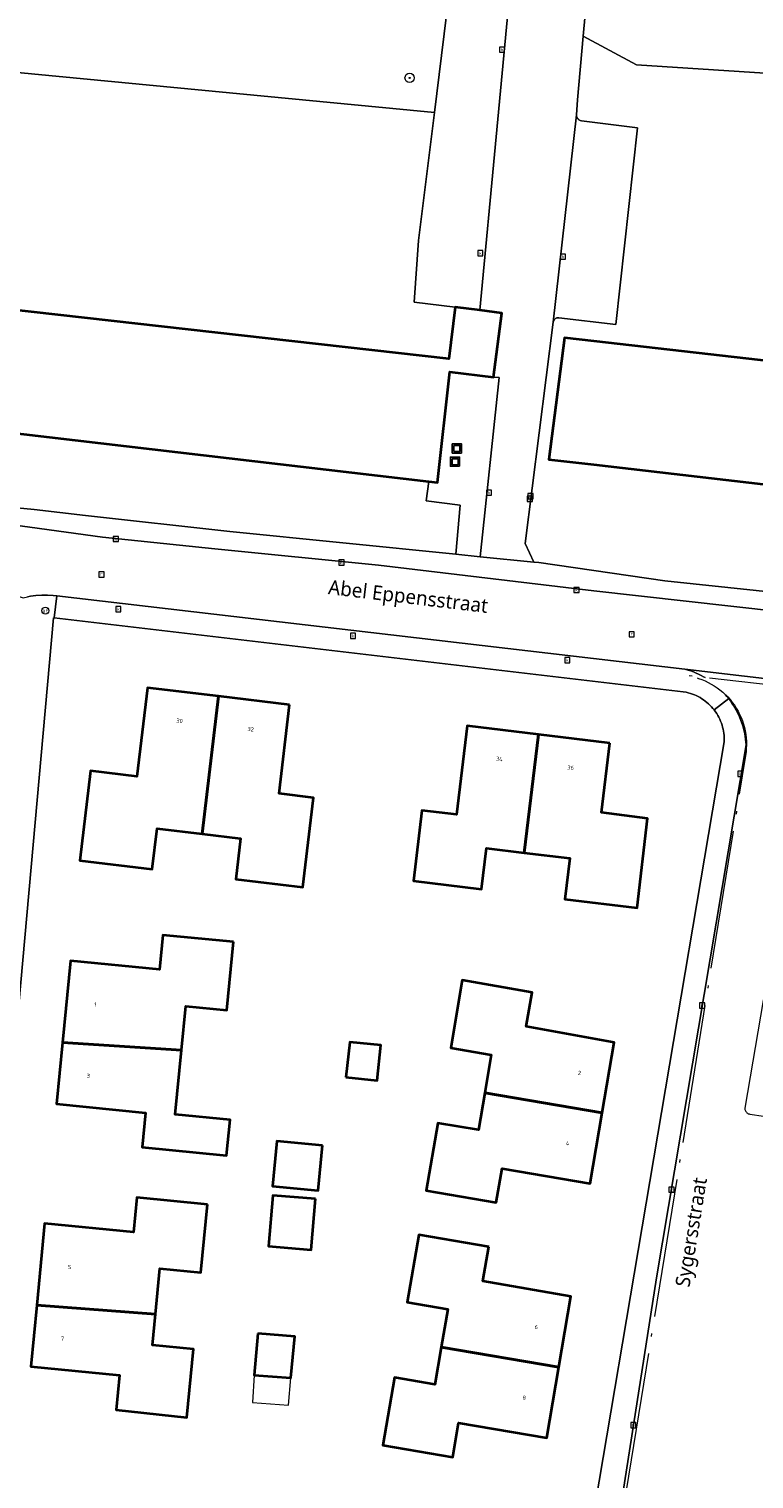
# Model space of a CAD drawing. Header units: metres. Extents: x 253733 to 254887, y 592782 to 593713.
# Tile 20 of 27: x 253951 to 254014, y 593449 to 593574. Entities that reach past the tile are written whole.
import ezdxf
from ezdxf.enums import TextEntityAlignment as Align

# ---------------------------------------------------------------- set-up
doc = ezdxf.new("R2010")
doc.units = ezdxf.units.M
doc.linetypes.add('AL-NAP_LIJN', pattern=[15.25, 12, -1.5, 0.25, -1.5])
for name, color, linetype, lineweight in [('B-WE-GR-BEPLANTING_CULTUUR_BOSPLANTSOEN-GV', 6, 'Continuous', 18), ('B-WE-GR-BOOM-S', 5, 'Continuous', 25), ('B-WE-GR-BOS_LOOF-GV', 6, 'Continuous', 13), ('B-WE-IE-MEUBILAIR_WEGMEUBILAIR-S', 6, 'Continuous', 25), ('B-WE-OG-BEBOUWING-GV', 2, 'Continuous', 35), ('B-WE-OG-BEBOUWING-T18', 6, 'Continuous', 18), ('B-WE-OG-BEBOUWING_LUIFEL-GV', 2, 'Continuous', 18), ('B-WE-OG-TERREIN_ERF-GV', 5, 'Continuous', 18), ('B-WE-OG-TOPOGRAFIE-T18', 7, 'Continuous', 18), ('B-WE-RI-GWA_KOLK-S', 6, 'Continuous', 25), ('B-WE-RI-GWA_RIOOLPUT-S', 6, 'Continuous', 25), ('B-WE-VH-VERHARDING_OPEN-GV', 5, 'Continuous', 18), ('B-WE-VW-AFSLUITPAAL-S', 5, 'Continuous', 25), ('X-XX-AL-NAP-G', 7, 'AL-NAP_LIJN', 18)]:
    doc.layers.add(name, color=color, linetype=linetype, lineweight=lineweight)
doc.styles.add('NLCS-ISO', font='NLCS-ISO.ttf')
doc.styles.add('NLCS-ISO-M200-T18', font='NLCS-ISO.ttf', dxfattribs={"height": 0.36})
doc.styles.add('Roelofs', font='segoeui.ttf', dxfattribs={"height": 1.8})

# ---------------------------------------------------------------- blocks, each defined once
blk = doc.blocks.new('SIE-WEG_CONTAINER_ALGEMEEN-SO')
at = {"color": 0, "linetype": 'ByBlock', "lineweight": -2}
for points in [[(2, -2), (-2, -2), (-2, 2), (2, 2)], [(-1.3, 1.3), (1.3, 1.3), (1.3, -1.3), (-1.3, -1.3)]]:
    blk.add_lwpolyline(points, close=True, dxfattribs=at)
blk.add_lwpolyline([(-0.87, 1.8), (0, 1.3), (0.87, 1.8)], dxfattribs=at)
blk = doc.blocks.new('SVW-AFSLUITPAAL-SO')
at = {"lineweight": 18}
blk.add_circle((0, 0), 1.5, dxfattribs=at)
at = {"lineweight": 18, "style": 'NLCS-ISO'}
blk.add_text('af', height=1.8, dxfattribs=at).set_placement((0, 0), align=Align.MIDDLE_CENTER)
blk = doc.blocks.new('SRI-KOLK-SO')
at = {"color": 0, "linetype": 'ByBlock', "lineweight": 18}
blk.add_lwpolyline([(-1.125, -1.125), (1.125, -1.125), (1.125, 1.125), (-1.125, 1.125)], close=True, dxfattribs=at)
at = {"color": 0, "linetype": 'ByBlock', "lineweight": 18, "style": 'NLCS-ISO'}
blk.add_text('k', height=1.5, dxfattribs=at).set_placement((0, 0), align=Align.MIDDLE_CENTER)
blk = doc.blocks.new('SRI-PUT_INSPECTIEPUT_RIOOLPUT-SO')
at = {"color": 0, "linetype": 'ByBlock', "lineweight": 18}
blk.add_lwpolyline([(-1.12, -1.12), (1.12, -1.12), (1.12, 1.12), (-1.12, 1.12)], close=True, dxfattribs=at)
at = {"color": 0, "linetype": 'ByBlock', "lineweight": 18, "style": 'NLCS-ISO'}
blk.add_text('r', height=1.5, dxfattribs=at).set_placement((0, 0.28), align=Align.MIDDLE_CENTER)
blk = doc.blocks.new('SGR-BOOM_01-SO')
at = {"linetype": 'ByBlock', "lineweight": 18}
h = blk.add_hatch(color=0, dxfattribs=at)
h.dxf.hatch_style = 1
edge = h.paths.add_edge_path()
edge.add_arc((0, 0), 0.25, 0, 360)
at = {"color": 0, "linetype": 'ByBlock', "lineweight": 18}
for radius in [2, 0.25]:
    blk.add_circle((0, 0), radius, dxfattribs=at)

msp = doc.modelspace()

# ---------------------------------------------------------------- linework, layer by layer
at = {"layer": 'B-WE-GR-BEPLANTING_CULTUUR_BOSPLANTSOEN-GV', "flags": 128}
msp.add_lwpolyline([(253987.661, 593578.887), (253938.273, 593581.167), (253937.274, 593577.716), (253917.833, 593578.389), (253912.329, 593578.684), (253911.613, 593572.249), (253941.146, 593568.632), (253941.467, 593571.415), (253986.216, 593567.132)], close=True, dxfattribs=at)
at = {"layer": 'B-WE-GR-BOS_LOOF-GV', "flags": 128}
msp.add_lwpolyline([(254062.981, 593580.878), (254074.449, 593588.315), (254058.415, 593589.092), (254057.551, 593578.562), (254027.287, 593579.865), (254015.757, 593580.446), (254015.755, 593580.41), (254012.544, 593580.568), (254012.546, 593580.608), (254000, 593581.241), (253999.774, 593581.252), (253999.081, 593573.726), (254003.693, 593571.258), (254056.448, 593567.812)], close=True, dxfattribs=at)
at = {"layer": 'B-WE-OG-BEBOUWING-GV', "flags": 128}
for points in [[(254000, 593547.368), (253997.451, 593547.659), (253996.102, 593537.136), (254000, 593536.683), (254072.653, 593528.244), (254073.058, 593532.232), (254073.627, 593537.833), (254078.43, 593537.285), (254079.138, 593542.244), (254085.832, 593541.509), (254088.969, 593541.164), (254093.426, 593579.688), (254082.808, 593580.782), (254078.436, 593581.233), (254078.115, 593578.414), (254082.543, 593577.935), (254082.429, 593576.89), (254078.755, 593543.092), (254074.282, 593543.697), (254073.735, 593538.956)], [(253909.583, 593544.124), (253985.736, 593535.232), (253986.48, 593535.145), (253987.559, 593544.714), (253991.329, 593544.241), (253992.052, 593549.793), (253990.14, 593550.025), (253988.001, 593550.284), (253987.478, 593545.818), (253910.933, 593554.449)], [(253967.576, 593516.656), (253961.437, 593517.389), (253960.522, 593509.723), (253956.521, 593510.201), (253955.596, 593502.456), (253961.852, 593501.709), (253962.273, 593505.234), (253966.159, 593504.771)], [(253973.716, 593515.923), (253967.576, 593516.656), (253966.159, 593504.771), (253969.482, 593504.374), (253969.06, 593500.839), (253974.849, 593500.148), (253975.773, 593507.886), (253972.805, 593508.268)], [(253995.209, 593513.353), (253989.048, 593514.098), (253988.121, 593506.434), (253985.142, 593506.794), (253984.406, 593500.708), (253990.293, 593499.996), (253990.721, 593503.53), (253993.973, 593503.137)], [(254001.37, 593512.607), (253995.209, 593513.353), (253993.973, 593503.137), (253997.928, 593502.658), (253997.501, 593499.124), (254003.745, 593498.369), (254004.63, 593506.104), (254000.667, 593506.614)], [(253968.871, 593495.425), (253962.771, 593496.021), (253962.479, 593493.036), (253954.795, 593493.787), (253954.1, 593486.733), (253964.379, 593486.065), (253964.752, 593489.879), (253968.295, 593489.533)], [(254001.122, 593486.842), (253994.154, 593488.101), (253994.673, 593491.055), (253988.626, 593492.117), (253987.628, 593486.272), (253991.127, 593485.674), (253990.563, 593482.371), (254000.712, 593480.637), (254001.748, 593486.729)], [(253964.379, 593486.065), (253954.1, 593486.733), (253953.578, 593481.435), (253961.258, 593480.656), (253960.966, 593477.67), (253968.261, 593476.957), (253968.564, 593480.052), (253963.837, 593480.514)], [(253978.579, 593483.718), (253981.278, 593483.432), (253981.601, 593486.483), (253978.901, 593486.768)], [(254000.712, 593480.637), (253990.563, 593482.371), (253990.016, 593479.168), (253986.517, 593479.766), (253985.518, 593473.921), (253991.561, 593472.889), (253992.066, 593475.846), (253999.676, 593474.546)], [(253976.547, 593477.832), (253972.606, 593478.212), (253972.23, 593474.31), (253976.171, 593473.93)], [(253966.627, 593472.732), (253960.526, 593473.326), (253960.235, 593470.341), (253952.551, 593471.089), (253951.862, 593464.024), (253962.126, 593463.244), (253962.51, 593467.185), (253966.053, 593466.84)], [(253975.942, 593473.213), (253972.25, 593473.514), (253971.891, 593469.11), (253975.583, 593468.809)], [(253990.921, 593469.052), (253984.874, 593470.114), (253983.876, 593464.269), (253987.375, 593463.671), (253986.814, 593460.385), (253996.967, 593458.651), (253998.01, 593464.759), (253990.402, 593466.097)], [(253962.126, 593463.244), (253951.862, 593464.024), (253951.345, 593458.725), (253959.016, 593457.958), (253958.728, 593454.976), (253964.833, 593454.319), (253965.407, 593460.211), (253961.864, 593460.556)], [(253970.964, 593461.564), (253970.659, 593457.974), (253973.819, 593457.733), (253974.162, 593461.307)], [(253996.967, 593458.651), (253986.814, 593460.385), (253986.264, 593457.165), (253982.765, 593457.763), (253981.766, 593451.918), (253987.809, 593450.886), (253988.314, 593453.843), (253995.924, 593452.543)]]:
    msp.add_lwpolyline(points, close=True, dxfattribs=at)
at = {"layer": 'B-WE-OG-BEBOUWING_LUIFEL-GV', "flags": 128}
msp.add_lwpolyline([(253973.819, 593457.733), (253970.659, 593457.974), (253970.496, 593455.618), (253973.63, 593455.384)], close=True, dxfattribs=at)
at = {"layer": 'B-WE-OG-TERREIN_ERF-GV', "flags": 128}
for points in [[(254056.448, 593567.812), (254003.693, 593571.258), (253999.081, 593573.726), (253998.574, 593568.226), (253998.494, 593566.939), (253998.495, 593566.875), (253998.504, 593566.812), (253998.521, 593566.751), (253998.546, 593566.692), (253998.578, 593566.637), (253998.616, 593566.586), (253998.66, 593566.54), (253998.71, 593566.5), (253998.764, 593566.467), (253998.823, 593566.44), (253998.923, 593566.414), (254003.771, 593565.807), (254001.881, 593548.807), (253996.969, 593549.386), (253996.909, 593549.386), (253996.849, 593549.378), (253996.791, 593549.362), (253996.736, 593549.339), (253996.684, 593549.308), (253996.637, 593549.271), (253996.595, 593549.228), (253996.559, 593549.18), (253996.53, 593549.128), (253996.508, 593549.072), (253996.494, 593549.013), (253994.057, 593529.866), (253994.819, 593528.255), (253995.23, 593528.214), (254006.139, 593526.625), (254021.916, 593524.973)], [(253910.933, 593554.449), (253987.478, 593545.818), (253988.001, 593550.284), (253984.462, 593550.727), (253984.853, 593556.047), (253986.216, 593567.132), (253941.467, 593571.415)], [(254072.653, 593528.244), (254000, 593536.683), (253996.102, 593537.136), (253997.451, 593547.659), (254000, 593547.368), (254073.735, 593538.956)], [(253999.098, 593440.791), (254011.259, 593512.726), (254011.263, 593512.909), (254011.26, 593513.092), (254011.248, 593513.275), (254011.228, 593513.457), (254011.2, 593513.638), (254011.165, 593513.817), (254011.121, 593513.995), (254011.07, 593514.171), (254011.012, 593514.344), (254010.945, 593514.515), (254010.872, 593514.683), (254010.791, 593514.847), (254010.703, 593515.007), (254010.608, 593515.164), (254010.506, 593515.316), (254010.388, 593515.477), (254010.284, 593515.606), (254010.163, 593515.744), (254010.036, 593515.876), (254009.904, 593516.003), (254009.766, 593516.124), (254009.624, 593516.238), (254009.476, 593516.347), (254009.324, 593516.448), (254009.167, 593516.543), (254009.007, 593516.631), (254008.843, 593516.712), (254008.675, 593516.786), (254008.504, 593516.852), (254008.331, 593516.911), (254008.155, 593516.962), (254007.977, 593517.005), (254007.723, 593517.053), (253953.387, 593523.443), (253953.312, 593523.452), (253947.47, 593458.458)], [(254018.261, 593511.686), (254013.029, 593481.063), (254013.035, 593480.996), (254013.048, 593480.93), (254013.07, 593480.866), (254013.098, 593480.806), (254013.134, 593480.749), (254013.176, 593480.696), (254013.224, 593480.649), (254013.278, 593480.608), (254013.336, 593480.574), (254013.397, 593480.547), (254013.462, 593480.527), (254020.555, 593479.499)]]:
    msp.add_lwpolyline(points, dxfattribs=at)
for points in [[(253985.736, 593535.232), (253909.583, 593544.124), (253908.622, 593537.783), (253909.219, 593536.893), (253913.619, 593536.72), (253922.859, 593536.131), (253935.27, 593534.746), (253936.628, 593534.535), (253944.461, 593533.484), (253951.641, 593532.819), (253956.083, 593532.292), (253968.558, 593530.905), (253988.073, 593528.936), (253988.441, 593533.177), (253985.505, 593533.55)], [(253974.849, 593500.148), (253969.06, 593500.839), (253969.482, 593504.374), (253966.159, 593504.771), (253962.273, 593505.234), (253961.852, 593501.709), (253955.596, 593502.456), (253956.521, 593510.201), (253960.522, 593509.723), (253961.437, 593517.389), (253967.576, 593516.656), (253973.716, 593515.923), (253972.805, 593508.268), (253975.773, 593507.886)], [(253997.501, 593499.124), (253997.928, 593502.658), (253993.973, 593503.137), (253990.721, 593503.53), (253990.293, 593499.996), (253984.406, 593500.708), (253985.142, 593506.794), (253988.121, 593506.434), (253989.048, 593514.098), (253995.209, 593513.353), (254001.37, 593512.607), (254000.667, 593506.614), (254004.63, 593506.104), (254003.745, 593498.369)], [(253968.261, 593476.957), (253960.966, 593477.67), (253961.258, 593480.656), (253953.578, 593481.435), (253954.1, 593486.733), (253954.795, 593493.787), (253962.479, 593493.036), (253962.771, 593496.021), (253968.871, 593495.425), (253968.295, 593489.533), (253964.752, 593489.879), (253964.379, 593486.065), (253963.837, 593480.514), (253968.564, 593480.052)], [(253992.066, 593475.846), (253991.561, 593472.889), (253985.518, 593473.921), (253986.517, 593479.766), (253990.016, 593479.168), (253990.563, 593482.371), (253991.127, 593485.674), (253987.628, 593486.272), (253988.626, 593492.117), (253994.673, 593491.055), (253994.154, 593488.101), (254001.122, 593486.842), (254001.748, 593486.729), (254000.712, 593480.637), (253999.676, 593474.546)], [(253978.579, 593483.718), (253978.901, 593486.768), (253981.601, 593486.483), (253981.278, 593483.432)], [(253976.171, 593473.93), (253972.23, 593474.31), (253972.606, 593478.212), (253976.547, 593477.832)], [(253966.053, 593466.84), (253962.51, 593467.185), (253962.126, 593463.244), (253961.864, 593460.556), (253965.407, 593460.211), (253964.833, 593454.319), (253958.728, 593454.976), (253959.016, 593457.958), (253951.345, 593458.725), (253951.862, 593464.024), (253952.551, 593471.089), (253960.235, 593470.341), (253960.526, 593473.326), (253966.627, 593472.732)], [(253975.583, 593468.809), (253971.891, 593469.11), (253972.25, 593473.514), (253975.942, 593473.213)], [(253998.01, 593464.759), (253995.924, 593452.543), (253988.314, 593453.843), (253987.809, 593450.886), (253981.766, 593451.918), (253982.765, 593457.763), (253986.264, 593457.165), (253986.814, 593460.385), (253987.375, 593463.671), (253983.876, 593464.269), (253984.874, 593470.114), (253990.921, 593469.052), (253990.402, 593466.097)], [(253973.819, 593457.733), (253970.659, 593457.974), (253970.964, 593461.564), (253974.162, 593461.307)]]:
    msp.add_lwpolyline(points, close=True, dxfattribs=at)
at = {"layer": 'B-WE-RI-GWA_KOLK-S', "linetype": 'ByBlock', "lineweight": 18}
for points in [[(254012.872, 593510.147), (254012.872, 593510.182), (254012.422, 593510.182), (254012.422, 593509.732)], [(254012.422, 593509.732), (254012.805, 593509.732)], [(254009.118, 593489.703), (254009.568, 593489.703), (254009.568, 593490.153), (254009.118, 593490.153), (254009.118, 593489.703)]]:
    msp.add_lwpolyline(points, dxfattribs=at)
at = {"layer": 'B-WE-VH-VERHARDING_OPEN-GV', "flags": 128}
for points in [[(253998.494, 593566.939), (253998.574, 593568.226), (253999.081, 593573.726), (253999.774, 593581.252), (253993.41, 593581.614), (253993.315, 593580.499), (253992.97, 593580.03), (253990.14, 593550.025), (253992.052, 593549.793), (253991.329, 593544.241), (253991.82, 593544.21), (253990.187, 593528.722), (253994.819, 593528.255), (253994.057, 593529.866), (253996.494, 593549.013)], [(253991.791, 593580.045), (253987.835, 593580.301), (253987.661, 593578.887), (253986.216, 593567.132), (253984.853, 593556.047), (253984.462, 593550.727), (253988.001, 593550.284), (253990.14, 593550.025), (253992.97, 593580.03)], [(253998.494, 593566.939), (253996.494, 593549.013), (253996.508, 593549.072), (253996.53, 593549.128), (253996.559, 593549.18), (253996.595, 593549.228), (253996.637, 593549.271), (253996.684, 593549.308), (253996.736, 593549.339), (253996.791, 593549.362), (253996.849, 593549.378), (253996.909, 593549.386), (253996.969, 593549.386), (254001.881, 593548.807), (254003.771, 593565.807), (253998.923, 593566.414), (253998.823, 593566.44), (253998.764, 593566.467), (253998.71, 593566.5), (253998.66, 593566.54), (253998.616, 593566.586), (253998.578, 593566.637), (253998.546, 593566.692), (253998.521, 593566.751), (253998.504, 593566.812), (253998.495, 593566.875)], [(253991.329, 593544.241), (253987.559, 593544.714), (253986.48, 593535.145), (253985.736, 593535.232), (253985.505, 593533.55), (253988.441, 593533.177), (253988.073, 593528.936), (253990.187, 593528.722), (253991.82, 593544.21)]]:
    msp.add_lwpolyline(points, close=True, dxfattribs=at)
for points in [[(254021.916, 593524.973), (254006.139, 593526.625), (253995.23, 593528.214), (253994.819, 593528.255), (253990.187, 593528.722), (253988.073, 593528.936), (253968.558, 593530.905), (253956.083, 593532.292), (253951.641, 593532.819), (253944.461, 593533.484), (253936.628, 593534.535), (253936.715, 593532.83), (253938.939, 593532.733), (253948.117, 593531.698), (253957.537, 593530.427), (253967.25, 593529.393), (253981.387, 593528.004), (254000, 593525.777), (254015.941, 593523.977)], [(254015.941, 593523.977), (254000, 593525.777), (253981.387, 593528.004), (253967.25, 593529.393), (253957.537, 593530.427), (253948.117, 593531.698), (253938.939, 593532.733), (253936.715, 593532.83), (253936.541, 593529.343), (253938.721, 593529.114), (253939.061, 593529.013), (253939.378, 593528.852), (253950.692, 593525.173), (253951.073, 593525.26), (253951.315, 593525.305), (253951.803, 593525.371), (253952.295, 593525.405), (253952.787, 593525.408), (253953.279, 593525.378), (253953.61, 593525.34), (254007.863, 593519.013), (254023.819, 593517.131)], [(253947.47, 593458.458), (253953.312, 593523.452), (253953.387, 593523.443), (253953.61, 593525.34), (253953.279, 593525.378), (253952.787, 593525.408), (253952.295, 593525.405), (253951.803, 593525.371), (253951.315, 593525.305), (253951.073, 593525.26)], [(253953.61, 593525.34), (253953.387, 593523.443), (254007.723, 593517.053), (254007.977, 593517.005), (254008.155, 593516.962), (254008.331, 593516.911), (254008.504, 593516.852), (254008.675, 593516.786), (254008.843, 593516.712), (254009.007, 593516.631), (254009.167, 593516.543), (254009.324, 593516.448), (254009.476, 593516.347), (254009.624, 593516.238), (254009.766, 593516.124), (254009.904, 593516.003), (254010.036, 593515.876), (254010.163, 593515.744), (254010.284, 593515.606), (254010.388, 593515.477), (254011.645, 593516.461), (254011.495, 593516.649), (254011.379, 593516.784)], [(254009.601, 593518.268), (254009.474, 593518.343), (254009.262, 593518.458), (254009.047, 593518.566), (254008.828, 593518.667), (254008.606, 593518.76), (254008.381, 593518.846), (254008.153, 593518.925), (254007.863, 593519.013), (253953.61, 593525.34)], [(254023.065, 593516.754), (254023.194, 593516.772), (254023.405, 593516.794), (254023.617, 593516.807), (254023.829, 593516.812), (254024.041, 593516.81), (254024.253, 593516.799), (254029.764, 593516.203), (254023.819, 593517.131), (254007.863, 593519.013), (254008.153, 593518.925), (254008.381, 593518.846), (254008.606, 593518.76), (254008.828, 593518.667), (254009.047, 593518.566), (254009.262, 593518.458), (254009.474, 593518.343), (254009.601, 593518.268)], [(254011.645, 593516.461), (254010.388, 593515.477), (254010.506, 593515.316), (254010.608, 593515.164), (254010.703, 593515.007), (254010.791, 593514.847), (254010.872, 593514.683), (254010.945, 593514.515), (254011.012, 593514.344), (254011.07, 593514.171), (254011.121, 593513.995), (254011.165, 593513.817), (254011.2, 593513.638), (254011.228, 593513.457), (254011.248, 593513.275), (254011.26, 593513.092), (254011.263, 593512.909), (254011.259, 593512.726), (253999.098, 593440.791)], [(254011.379, 593516.784), (254011.495, 593516.649), (254011.645, 593516.461), (254011.789, 593516.268), (254011.927, 593516.07), (254012.058, 593515.867), (254012.182, 593515.661), (254012.299, 593515.45), (254012.409, 593515.236), (254012.512, 593515.018), (254012.608, 593514.797), (254012.697, 593514.573), (254012.777, 593514.346), (254012.851, 593514.116), (254012.916, 593513.884), (254012.974, 593513.65), (254013.025, 593513.415), (254013.067, 593513.177), (254013.101, 593512.939), (254013.128, 593512.699), (254013.146, 593512.459), (254005.402, 593466.375), (254000.231, 593433.161)], [(254000.231, 593433.161), (254005.402, 593466.375), (254013.146, 593512.459), (254013.128, 593512.699), (254013.101, 593512.939), (254013.067, 593513.177), (254013.025, 593513.415), (254012.974, 593513.65), (254012.916, 593513.884), (254012.851, 593514.116), (254012.777, 593514.346), (254012.697, 593514.573), (254012.608, 593514.797), (254012.512, 593515.018), (254012.409, 593515.236), (254012.299, 593515.45), (254012.182, 593515.661), (254012.058, 593515.867), (254011.927, 593516.07), (254011.789, 593516.268), (254011.645, 593516.461)]]:
    msp.add_lwpolyline(points, dxfattribs=at)

# ---------------------------------------------------------------- block references
at = {"layer": 'B-WE-GR-BOOM-S', "xscale": 0.2, "yscale": 0.2, "zscale": 0.2}
msp.add_blockref('SGR-BOOM_01-SO', (253984.078, 593570.116), dxfattribs=at)
at = {"layer": 'B-WE-IE-MEUBILAIR_WEGMEUBILAIR-S', "xscale": 0.2, "yscale": 0.2, "zscale": 0.2}
for p in [(253988.169, 593538.082), (253988.002, 593536.939)]:
    msp.add_blockref('SIE-WEG_CONTAINER_ALGEMEEN-SO', p, dxfattribs=at)
at = {"layer": 'B-WE-RI-GWA_KOLK-S', "xscale": 0.2, "yscale": 0.2, "zscale": 0.2}
for p in [(253992.057, 593572.561), (253990.192, 593554.962), (253997.325, 593554.659), (253990.938, 593534.263), (253994.457, 593533.727), (253994.527, 593533.96), (253958.692, 593530.252), (253978.191, 593528.224), (253998.494, 593525.847), (253958.913, 593524.192), (253979.193, 593521.884), (253997.701, 593519.786), (254006.703, 593474.001), (254003.405, 593453.652)]:
    msp.add_blockref('SRI-KOLK-SO', p, dxfattribs=at)
at = {"layer": 'B-WE-RI-GWA_RIOOLPUT-S', "xscale": 0.2, "yscale": 0.2, "zscale": 0.2}
for p in [(253957.458, 593527.191), (254003.267, 593522.012)]:
    msp.add_blockref('SRI-PUT_INSPECTIEPUT_RIOOLPUT-SO', p, dxfattribs=at)
at = {"layer": 'B-WE-VW-AFSLUITPAAL-S', "xscale": 0.2, "yscale": 0.2, "zscale": 0.2}
msp.add_blockref('SVW-AFSLUITPAAL-SO', (253952.618, 593524.06), dxfattribs=at)

# ---------------------------------------------------------------- texts
at = {"layer": 'B-WE-OG-BEBOUWING-T18', "style": 'NLCS-ISO-M200-T18'}
for s, rotation, p in [('30', 353.2, (253964.21, 593514.54)), ('32', 353.2, (253970.35, 593513.807)), ('34', 353.1, (253991.828, 593511.244)), ('36', 353.1, (253997.989, 593510.498)), ('1', 354.4, (253956.935, 593490.015)), ('3', 354.4, (253956.327, 593483.839)), ('2', 350.4, (253998.765, 593484.102)), ('4', 350.4, (253997.729, 593478.011)), ('5', 354.4, (253954.695, 593467.314)), ('6', 350.3, (253995.024, 593462.126)), ('7', 354.4, (253954.092, 593461.132)), ('8', 350.3, (253993.981, 593456.018))]:
    msp.add_text(s, height=0.36, rotation=rotation, dxfattribs=at).set_placement(p, align=Align.MIDDLE)
at = {"layer": 'B-WE-RI-GWA_KOLK-S', "linetype": 'ByBlock', "lineweight": 18, "style": 'NLCS-ISO'}
for p in [(254012.647, 593509.957), (254009.343, 593489.928)]:
    msp.add_text('k', height=0.3, dxfattribs=at).set_placement(p, align=Align.MIDDLE_CENTER)

# ---------------------------------------------------------------- next in the draw order: texts
at = {"layer": 'B-WE-OG-TOPOGRAFIE-T18', "char_height": 1.25, "attachment_point": 2, "style": 'Roelofs', "bg_fill": 3, "box_fill_scale": 1.1, "bg_fill_color": 256, "bg_fill_transparency": 0}
for s, insert, rotation in [('Abel Eppensstraat', (253984.032, 593525.918), 353.2), ('Sygersstraat', (254007.775, 593470.432), 80.8)]:
    msp.add_mtext(s, dxfattribs=dict(at, insert=insert, rotation=rotation))

# ---------------------------------------------------------------- next in the draw order: linework, layer by layer
at = {"layer": 'X-XX-AL-NAP-G', "flags": 128}
msp.add_lwpolyline([(254102.801, 593520.935), (254099.755, 593508.133), (254007.846, 593518.465, -0.4286156), (254013.098, 593511.541), (253999.218, 593426.003, -0.4032105), (253993.668, 593421.842), (253980.886, 593423.424), (253979.986, 593416.151), (253979.791, 593414.764), (253978.505, 593404.255), (253972.763, 593363.299), (253967.581, 593332.164), (253961.299, 593294.433), (253955.527, 593259.747), (253956.46, 593265.356, -0.4142106), (253962.213, 593269.467), (253962.8, 593269.369), (254051.077, 593254.676, -0.4142392), (254053.543, 593251.224), (254050.696, 593234.124), (254068.471, 593231.166, -0.4142136), (254072.582, 593225.413), (254071.559, 593219.267), (254073.631, 593218.922), (254159.798, 593204.576), (254156.434, 593184.363), (254158.209, 593184.067), (254163.371, 593181.38), (254168.797, 593180.479), (254169.409, 593184.168), (254169.788, 593186.395), (254170.908, 593193.217), (254171.625, 593197.55), (254173.803, 593210.801), (254174.307, 593213.913), (254176.5, 593227.111), (254177.638, 593234.024), (254179.992, 593247.945), (254182.79, 593264.714), (254184.987, 593277.945), (254185.661, 593282.024), (254187.784, 593295.318), (254188.374, 593299.07), (254189.72, 593307.62), (254191.069, 593316.074), (254192.877, 593327.577), (254193.962, 593334.386), (254194.779, 593339.638), (254195.417, 593343.654), (254195.592, 593344.76), (254197.445, 593357.308), (254197.84, 593359.98), (254200.24, 593376.777), (254202.482, 593392.216), (254202.896, 593395.102), (254205.37, 593412.197), (254208.054, 593430.59), (254209.355, 593439.666), (254210.724, 593449.008), (254210.991, 593450.976), (254211.538, 593454.75), (254213.164, 593465.905), (254213.65, 593469.306), (254214.18, 593472.929), (254215.456, 593481.827), (254216.944, 593493.269, 0.4027189), (254213.649, 593497.727), (254204.637, 593499.161), (254173.638, 593504.44, 0.0119463), (254154.472, 593507.302), (254120.022, 593511.318, -0.0447762), (254105.92, 593515.255, -0.3459227), (254102.753, 593520.56)], format="xyb", close=True, dxfattribs=at)

doc.saveas('drawing.dxf')
